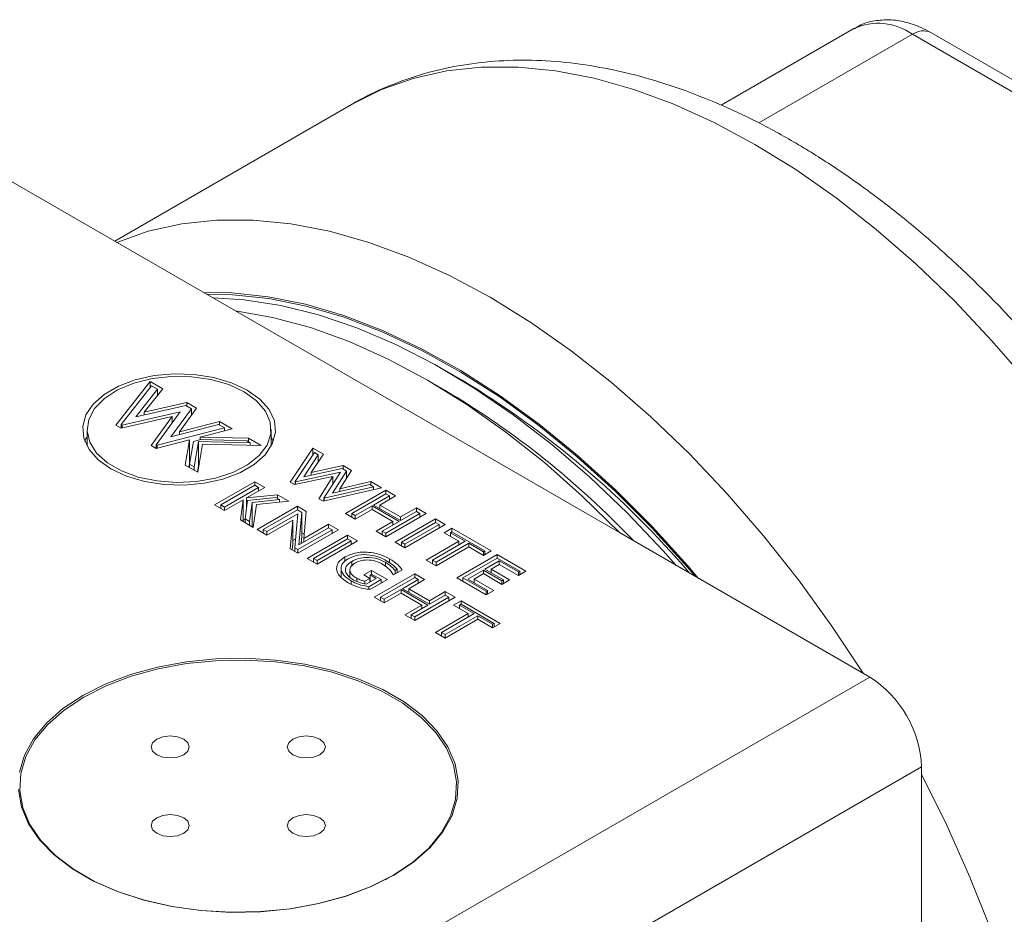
# Model space of a CAD drawing. Header units: inches. Extents: x 0.88 to 7.66, y 1.31 to 10.15.
# Tile 9 of 10: x 5.77 to 6.61, y 5.85 to 6.61. Entities that reach past the tile are written whole.
import ezdxf

# ---------------------------------------------------------------- set-up
doc = ezdxf.new("R2010")
doc.units = ezdxf.units.IN
doc.header["$MEASUREMENT"] = 0

msp = doc.modelspace()

# ---------------------------------------------------------------- linework, layer by layer
at = {"color": 7, "linetype": 'Continuous', "lineweight": 15}
for p, q in [((6.48566, 6.60362), (6.37272, 6.53842)), ((6.82893, 6.42936), (6.53566, 6.59867)), ((6.84455, 6.43091), (6.55128, 6.60021)), ((6.05781, 6.53896), (5.85599, 6.42246)), ((5.74551, 6.48624), (5.95878, 6.36312)), ((6.28602, 6.17421), (5.95878, 6.36312)), ((6.15192, 6.30404), (6.1372, 6.31254)), ((5.85694, 6.26571), (5.88606, 6.30299)), ((5.88606, 6.30299), (5.89685, 6.29676)), ((5.88606, 6.29772), (5.88606, 6.30299)), ((6.13719, 6.29554), (6.12247, 6.30404)), ((5.86142, 6.26618), (5.88725, 6.29924)), ((5.89236, 6.29629), (5.87382, 6.27269)), ((5.89685, 6.29676), (5.88105, 6.27666)), ((5.88725, 6.29924), (5.89236, 6.29629)), ((5.89236, 6.29105), (5.89236, 6.29629)), ((5.88105, 6.27666), (5.91741, 6.28489)), ((5.91741, 6.28489), (5.92564, 6.28014)), ((5.91741, 6.28183), (5.91741, 6.28489)), ((5.91166, 6.27692), (5.86224, 6.26571)), ((5.87382, 6.27269), (5.9165, 6.28236)), ((5.88105, 6.27433), (5.88105, 6.27666)), ((5.89128, 6.24895), (5.91166, 6.27692)), ((5.92121, 6.27964), (5.90384, 6.25583)), ((5.92564, 6.28014), (5.91097, 6.26003)), ((5.9165, 6.28236), (5.92121, 6.27964)), ((5.92121, 6.27406), (5.92121, 6.27964)), ((5.90475, 6.27303), (5.86133, 6.26317)), ((5.88684, 6.24844), (5.90475, 6.27303)), ((5.90475, 6.26744), (5.90475, 6.27303)), ((5.91097, 6.26003), (5.94524, 6.26882)), ((5.94524, 6.26882), (5.95603, 6.2626)), ((5.94524, 6.26576), (5.94524, 6.26882)), ((5.83232, 6.26205), (5.83232, 6.24788)), ((5.86133, 6.26317), (5.85694, 6.26571)), ((5.86224, 6.26571), (5.86142, 6.26618)), ((5.86142, 6.26319), (5.86142, 6.26618)), ((5.86224, 6.26338), (5.86224, 6.26571)), ((5.94952, 6.26329), (5.89206, 6.24849)), ((5.90384, 6.25583), (5.94441, 6.26624)), ((5.91097, 6.25766), (5.91097, 6.26003)), ((5.95603, 6.2626), (5.92859, 6.25553)), ((5.94441, 6.26624), (5.94952, 6.26329)), ((5.94952, 6.26092), (5.94952, 6.26329)), ((5.98919, 6.24788), (5.98919, 6.26205)), ((5.91952, 6.25319), (5.89123, 6.24591)), ((5.9158, 6.23172), (5.91952, 6.25319)), ((5.91952, 6.23278), (5.91952, 6.25319)), ((5.91971, 6.23253), (5.92303, 6.25171)), ((5.92303, 6.25171), (5.92937, 6.25335)), ((5.92736, 6.25176), (5.92365, 6.23026)), ((5.97133, 6.2507), (5.92736, 6.25176)), ((5.92736, 6.23135), (5.92736, 6.25176)), ((5.92859, 6.25553), (5.96999, 6.25454)), ((5.92859, 6.25314), (5.92859, 6.25553)), ((5.92937, 6.25335), (5.96837, 6.25241)), ((5.96837, 6.25241), (5.97133, 6.2507)), ((5.96999, 6.25454), (5.98078, 6.24831)), ((5.96999, 6.25148), (5.96999, 6.25454)), ((5.99102, 6.25184), (5.98919, 6.2558)), ((5.89123, 6.24591), (5.88684, 6.24844)), ((5.89206, 6.24849), (5.89128, 6.24895)), ((5.89128, 6.24592), (5.89128, 6.24895)), ((5.89206, 6.24612), (5.89206, 6.24849)), ((5.93074, 6.24951), (5.92659, 6.2255)), ((5.98078, 6.24831), (5.93074, 6.24951)), ((5.97133, 6.24854), (5.97133, 6.2507)), ((6.00533, 6.21712), (6.02469, 6.24618)), ((6.02469, 6.24618), (6.03374, 6.24095)), ((6.02469, 6.24014), (6.02469, 6.24618)), ((5.9202, 6.23532), (5.91952, 6.23515)), ((6.00971, 6.21765), (6.02612, 6.24229)), ((6.02937, 6.24041), (6.01694, 6.22162)), ((6.03374, 6.24095), (6.0234, 6.22531)), ((6.02612, 6.24229), (6.02937, 6.24041)), ((6.02937, 6.23434), (6.02937, 6.24041)), ((5.92659, 6.2255), (5.9158, 6.23172)), ((5.91902, 6.22987), (5.91952, 6.23278)), ((5.92365, 6.23026), (5.91971, 6.23253)), ((5.91971, 6.22947), (5.91971, 6.23253)), ((5.92365, 6.2272), (5.92365, 6.23026)), ((5.92736, 6.23135), (5.92637, 6.22562)), ((5.9276, 6.23134), (5.92736, 6.23135)), ((6.01694, 6.22162), (6.04974, 6.22865)), ((6.0234, 6.22531), (6.05069, 6.23116)), ((6.05339, 6.22655), (6.04142, 6.20772)), ((6.05774, 6.2271), (6.04783, 6.21153)), ((6.04974, 6.22865), (6.05339, 6.22655)), ((6.05069, 6.23116), (6.05774, 6.2271)), ((6.05069, 6.2281), (6.05069, 6.23116)), ((6.05339, 6.22026), (6.05339, 6.22655)), ((6.04184, 6.22202), (6.00901, 6.215)), ((6.00996, 6.21751), (6.00971, 6.21765)), ((6.00971, 6.21515), (6.00971, 6.21765)), ((6.04816, 6.22568), (6.00996, 6.21751)), ((6.0234, 6.223), (6.0234, 6.22531)), ((6.02976, 6.20301), (6.04184, 6.22202)), ((6.03411, 6.20357), (6.04816, 6.22568)), ((6.04184, 6.21573), (6.04184, 6.22202)), ((6.04783, 6.21153), (6.0742, 6.21759)), ((6.0742, 6.21759), (6.08323, 6.21238)), ((6.0742, 6.21453), (6.0742, 6.21759)), ((5.94099, 6.19765), (5.97537, 6.2175)), ((5.94629, 6.19765), (5.97537, 6.21444)), ((5.97843, 6.21267), (5.94935, 6.19588)), ((5.98374, 6.21267), (5.96817, 6.20368)), ((5.97537, 6.2175), (5.98374, 6.21267)), ((5.97537, 6.21444), (5.97537, 6.2175)), ((5.97537, 6.21444), (5.97843, 6.21267)), ((5.97843, 6.20961), (5.97843, 6.21267)), ((6.00901, 6.215), (6.00533, 6.21712)), ((6.00996, 6.2152), (6.00996, 6.21751)), ((6.08323, 6.21238), (6.03344, 6.20089)), ((6.07656, 6.21317), (6.03434, 6.20343)), ((6.04142, 6.20772), (6.0733, 6.21506)), ((6.04783, 6.20919), (6.04783, 6.21153)), ((6.05257, 6.19039), (6.08695, 6.21023)), ((6.0733, 6.21506), (6.07656, 6.21317)), ((6.07656, 6.21084), (6.07656, 6.21317)), ((6.08695, 6.21023), (6.09531, 6.20541)), ((6.08695, 6.20717), (6.08695, 6.21023)), ((5.9654, 6.20209), (5.94935, 6.19282)), ((5.96304, 6.18492), (5.9654, 6.20209)), ((5.9654, 6.18355), (5.9654, 6.20209)), ((5.96692, 6.18574), (5.9691, 6.20158)), ((5.96817, 6.20368), (5.99456, 6.20642)), ((5.96817, 6.19484), (5.96817, 6.20368)), ((5.9691, 6.20158), (5.99329, 6.20409)), ((5.99646, 6.20227), (5.97314, 6.19984)), ((6.00418, 6.20087), (5.97665, 6.19801)), ((5.99329, 6.20409), (5.99646, 6.20227)), ((5.99456, 6.20642), (6.00418, 6.20087)), ((5.99456, 6.20336), (5.99456, 6.20642)), ((5.99646, 6.20007), (5.99646, 6.20227)), ((6.03344, 6.20089), (6.02976, 6.20301)), ((6.03434, 6.20343), (6.03411, 6.20357)), ((6.03411, 6.20105), (6.03411, 6.20357)), ((6.03434, 6.2011), (6.03434, 6.20343)), ((6.05787, 6.19039), (6.08695, 6.20717)), ((6.09001, 6.20541), (6.07654, 6.19763)), ((6.09531, 6.20541), (6.08184, 6.19763)), ((6.08695, 6.20717), (6.09001, 6.20541)), ((6.09001, 6.20234), (6.09001, 6.20541)), ((5.94935, 6.19282), (5.94099, 6.19765)), ((5.94935, 6.19588), (5.94629, 6.19765)), ((5.94629, 6.19459), (5.94629, 6.19765)), ((5.94935, 6.19282), (5.94935, 6.19588)), ((5.97314, 6.19984), (5.97088, 6.18345)), ((5.97314, 6.17943), (5.97314, 6.19984)), ((5.97665, 6.19801), (5.97398, 6.1786)), ((5.97723, 6.17673), (6.01161, 6.19658)), ((5.98253, 6.17673), (6.01161, 6.19351)), ((6.01161, 6.19658), (6.01914, 6.19223)), ((6.01161, 6.19351), (6.01161, 6.19658)), ((6.01161, 6.19351), (6.0153, 6.19138)), ((6.07533, 6.19693), (6.06093, 6.18862)), ((6.07533, 6.19387), (6.06093, 6.18556)), ((6.09829, 6.18368), (6.07533, 6.19693)), ((6.07533, 6.19387), (6.07533, 6.19693)), ((6.09299, 6.18368), (6.07533, 6.19387)), ((6.07654, 6.19763), (6.09949, 6.18437)), ((6.08184, 6.19763), (6.09949, 6.18744)), ((6.08184, 6.19457), (6.08184, 6.19763)), ((6.09949, 6.18744), (6.11297, 6.19521)), ((6.11297, 6.19521), (6.12133, 6.19039)), ((6.11297, 6.19215), (6.11297, 6.19521)), ((5.97398, 6.1786), (5.96304, 6.18492)), ((5.96692, 6.18561), (5.9654, 6.18474)), ((5.96692, 6.18268), (5.96692, 6.18574)), ((5.97088, 6.18345), (5.96692, 6.18574)), ((6.01187, 6.19013), (5.98559, 6.17496)), ((6.00762, 6.18461), (5.98559, 6.1719)), ((6.00546, 6.16043), (6.00762, 6.18461)), ((6.00762, 6.1642), (6.00762, 6.18461)), ((6.00929, 6.16128), (6.01187, 6.19013)), ((6.0153, 6.19138), (6.01284, 6.16364)), ((6.0153, 6.17097), (6.0153, 6.19138)), ((6.01914, 6.19223), (6.01708, 6.16915)), ((6.06093, 6.18556), (6.05257, 6.19039)), ((6.06093, 6.18862), (6.05787, 6.19039)), ((6.05787, 6.18732), (6.05787, 6.19039)), ((6.06093, 6.18556), (6.06093, 6.18862)), ((6.12133, 6.19039), (6.08695, 6.17054)), ((6.11603, 6.19039), (6.08695, 6.1736)), ((6.09485, 6.16598), (6.12923, 6.18583)), ((6.09949, 6.18437), (6.11297, 6.19215)), ((6.09949, 6.18437), (6.09949, 6.18744)), ((6.11297, 6.19215), (6.11603, 6.19039)), ((6.11603, 6.18732), (6.11603, 6.19039)), ((6.12923, 6.18583), (6.13759, 6.181)), ((6.12923, 6.18276), (6.12923, 6.18583)), ((5.97088, 6.18039), (5.97088, 6.18345)), ((5.97314, 6.17943), (5.9731, 6.17911)), ((5.97411, 6.17953), (5.97314, 6.17943)), ((5.98559, 6.1719), (5.97723, 6.17673)), ((5.98559, 6.17496), (5.98253, 6.17673)), ((5.98253, 6.17367), (5.98253, 6.17673)), ((6.04646, 6.17646), (6.01208, 6.15661)), ((6.04116, 6.17646), (6.01208, 6.15967)), ((6.01284, 6.16364), (6.0381, 6.17823)), ((6.01708, 6.16915), (6.0381, 6.18129)), ((6.0381, 6.18129), (6.04646, 6.17646)), ((6.0381, 6.17823), (6.0381, 6.18129)), ((6.0381, 6.17823), (6.04116, 6.17646)), ((6.04116, 6.1734), (6.04116, 6.17646)), ((6.07859, 6.17536), (6.09299, 6.18368)), ((6.08389, 6.17536), (6.09829, 6.18368)), ((6.09299, 6.18062), (6.09299, 6.18368)), ((6.10015, 6.16598), (6.12923, 6.18276)), ((6.13759, 6.181), (6.10321, 6.16115)), ((6.13229, 6.181), (6.10321, 6.16421)), ((6.12923, 6.18276), (6.13229, 6.181)), ((6.13229, 6.17794), (6.13229, 6.181)), ((6.13667, 6.17402), (6.14317, 6.17778)), ((6.14317, 6.17778), (6.17662, 6.15847)), ((6.14317, 6.17472), (6.14317, 6.17778)), ((5.98559, 6.1719), (5.98559, 6.17496)), ((6.00994, 6.1686), (6.00762, 6.16726)), ((6.0153, 6.17097), (6.01475, 6.16475)), ((6.0153, 6.17403), (6.01741, 6.17282)), ((6.01708, 6.16609), (6.01708, 6.16915)), ((6.01998, 6.15205), (6.05436, 6.1719)), ((6.02528, 6.15205), (6.05436, 6.16884)), ((6.05436, 6.1719), (6.06272, 6.16707)), ((6.05436, 6.16884), (6.05436, 6.1719)), ((6.05436, 6.16884), (6.05742, 6.16707)), ((6.08695, 6.17054), (6.07859, 6.17536)), ((6.08695, 6.1736), (6.08389, 6.17536)), ((6.08389, 6.1723), (6.08389, 6.17536)), ((6.08695, 6.17054), (6.08695, 6.1736)), ((6.14921, 6.16678), (6.13667, 6.17402)), ((6.14197, 6.17402), (6.14317, 6.17472)), ((6.15451, 6.16678), (6.14197, 6.17402)), ((6.14197, 6.17096), (6.14197, 6.17402)), ((6.14317, 6.17472), (6.17132, 6.15847)), ((6.28602, 6.17421), (6.49929, 6.05109)), ((6.01208, 6.15661), (6.00546, 6.16043)), ((6.00719, 6.15943), (6.00762, 6.1642)), ((6.01208, 6.15967), (6.00929, 6.16128)), ((6.00929, 6.15822), (6.00929, 6.16128)), ((6.01208, 6.15661), (6.01208, 6.15967)), ((6.06272, 6.16707), (6.02834, 6.14722)), ((6.05742, 6.16707), (6.02834, 6.15028)), ((6.05742, 6.16401), (6.05742, 6.16707)), ((6.10321, 6.16115), (6.09485, 6.16598)), ((6.10321, 6.16421), (6.10015, 6.16598)), ((6.10015, 6.16292), (6.10015, 6.16598)), ((6.10321, 6.16115), (6.10321, 6.16421)), ((6.12133, 6.15069), (6.14921, 6.16678)), ((6.12664, 6.15069), (6.15451, 6.16678)), ((6.15757, 6.16501), (6.1297, 6.14892)), ((6.15757, 6.16195), (6.1297, 6.14586)), ((6.14921, 6.16372), (6.14921, 6.16678)), ((6.17012, 6.15777), (6.15757, 6.16501)), ((6.15757, 6.16195), (6.15757, 6.16501)), ((6.17012, 6.15471), (6.15757, 6.16195)), ((6.02834, 6.14722), (6.01998, 6.15205)), ((6.02834, 6.15028), (6.02528, 6.15205)), ((6.02528, 6.14899), (6.02528, 6.15205)), ((6.05198, 6.1496), (6.05198, 6.15336)), ((6.1297, 6.14586), (6.12133, 6.15069)), ((6.1297, 6.14892), (6.12664, 6.15069)), ((6.12664, 6.14763), (6.12664, 6.15069)), ((6.14735, 6.13567), (6.18174, 6.15552)), ((6.15266, 6.13567), (6.18174, 6.15245)), ((6.17662, 6.15847), (6.17012, 6.15471)), ((6.17132, 6.15847), (6.17012, 6.15777)), ((6.17012, 6.15471), (6.17012, 6.15777)), ((6.17132, 6.1554), (6.17132, 6.15847)), ((6.18174, 6.15552), (6.20636, 6.1413)), ((6.18174, 6.15245), (6.18174, 6.15552)), ((6.18174, 6.15245), (6.20106, 6.1413)), ((6.02834, 6.14722), (6.02834, 6.15028)), ((6.04876, 6.14387), (6.04876, 6.13619)), ((6.05629, 6.14247), (6.05629, 6.13601)), ((6.05785, 6.14562), (6.05785, 6.14962)), ((6.08662, 6.14535), (6.08662, 6.14883)), ((6.10087, 6.14242), (6.09339, 6.1381)), ((6.09646, 6.14294), (6.09478, 6.14197)), ((6.09646, 6.13988), (6.09646, 6.14294)), ((6.1297, 6.14586), (6.1297, 6.14892)), ((6.17012, 6.14222), (6.15692, 6.13459)), ((6.18592, 6.1331), (6.17012, 6.14222)), ((6.17012, 6.13915), (6.17012, 6.14222)), ((6.18359, 6.14999), (6.17132, 6.14291)), ((6.17132, 6.14291), (6.18712, 6.13379)), ((6.18359, 6.14693), (6.17662, 6.14291)), ((6.17662, 6.14291), (6.19242, 6.13379)), ((6.17662, 6.13985), (6.17662, 6.14291)), ((6.19986, 6.14061), (6.18359, 6.14999)), ((6.18359, 6.14693), (6.18359, 6.14999)), ((6.19986, 6.13754), (6.18359, 6.14693)), ((6.06212, 6.13261), (6.06212, 6.13523)), ((6.0683, 6.1381), (6.0748, 6.14186)), ((6.07341, 6.13515), (6.0683, 6.1381)), ((6.06914, 6.13269), (6.07341, 6.13515)), ((6.0701, 6.13018), (6.07871, 6.13515)), ((6.08298, 6.13408), (6.07249, 6.12802)), ((6.07341, 6.13209), (6.07341, 6.13515)), ((6.0736, 6.1381), (6.0748, 6.1388)), ((6.07871, 6.13515), (6.0736, 6.1381)), ((6.0736, 6.1322), (6.0736, 6.1381)), ((6.08828, 6.13408), (6.07395, 6.12581)), ((6.0748, 6.14186), (6.08828, 6.13408)), ((6.0748, 6.1388), (6.0748, 6.14186)), ((6.0748, 6.1388), (6.08298, 6.13408)), ((6.07713, 6.11906), (6.11151, 6.13891)), ((6.08243, 6.11906), (6.11151, 6.13585)), ((6.08298, 6.13102), (6.08298, 6.13408)), ((6.09478, 6.1389), (6.09478, 6.14197)), ((6.11457, 6.13408), (6.1011, 6.1263)), ((6.11987, 6.13408), (6.1064, 6.1263)), ((6.11151, 6.13891), (6.11987, 6.13408)), ((6.11151, 6.13585), (6.11151, 6.13891)), ((6.11151, 6.13585), (6.11457, 6.13408)), ((6.11457, 6.13102), (6.11457, 6.13408)), ((6.17244, 6.12118), (6.14735, 6.13567)), ((6.15266, 6.13261), (6.15266, 6.13567)), ((6.17244, 6.12424), (6.15266, 6.13567)), ((6.15692, 6.13459), (6.17364, 6.12494)), ((6.17012, 6.13915), (6.16222, 6.13459)), ((6.16222, 6.13459), (6.17895, 6.12494)), ((6.16222, 6.13153), (6.16222, 6.13459)), ((6.18592, 6.13003), (6.17012, 6.13915)), ((6.19242, 6.13379), (6.18592, 6.13003)), ((6.18712, 6.13379), (6.18592, 6.1331)), ((6.18712, 6.13073), (6.18712, 6.13379)), ((6.20636, 6.1413), (6.19986, 6.13754)), ((6.20106, 6.1413), (6.19986, 6.14061)), ((6.19986, 6.13754), (6.19986, 6.14061)), ((6.20106, 6.13824), (6.20106, 6.1413)), ((6.06914, 6.1304), (6.06914, 6.13269)), ((6.07249, 6.12597), (6.07249, 6.12802)), ((6.09989, 6.12561), (6.08549, 6.11729)), ((6.12285, 6.11235), (6.09989, 6.12561)), ((6.09989, 6.12255), (6.09989, 6.12561)), ((6.1011, 6.1263), (6.12406, 6.11305)), ((6.1064, 6.1263), (6.12406, 6.11611)), ((6.1064, 6.12324), (6.1064, 6.1263)), ((6.18592, 6.13003), (6.18592, 6.1331)), ((6.08549, 6.11423), (6.07713, 6.11906)), ((6.08549, 6.11729), (6.08243, 6.11906)), ((6.08243, 6.116), (6.08243, 6.11906)), ((6.09989, 6.12255), (6.08549, 6.11423)), ((6.08549, 6.11423), (6.08549, 6.11729)), ((6.11755, 6.11235), (6.09989, 6.12255)), ((6.14589, 6.11906), (6.11151, 6.09921)), ((6.14059, 6.11906), (6.11151, 6.10227)), ((6.12406, 6.11611), (6.13753, 6.12389)), ((6.12406, 6.11305), (6.13753, 6.12082)), ((6.13753, 6.12389), (6.14589, 6.11906)), ((6.13753, 6.12082), (6.13753, 6.12389)), ((6.13753, 6.12082), (6.14059, 6.11906)), ((6.14059, 6.116), (6.14059, 6.11906)), ((6.17895, 6.12494), (6.17244, 6.12118)), ((6.17364, 6.12494), (6.17244, 6.12424)), ((6.17244, 6.12118), (6.17244, 6.12424)), ((6.17364, 6.12188), (6.17364, 6.12494)), ((6.10315, 6.10404), (6.11755, 6.11235)), ((6.10845, 6.10404), (6.12285, 6.11235)), ((6.11755, 6.10929), (6.11755, 6.11235)), ((6.12406, 6.11305), (6.12406, 6.11611)), ((6.1445, 6.11235), (6.151, 6.11611)), ((6.15705, 6.10511), (6.1445, 6.11235)), ((6.1498, 6.11235), (6.151, 6.11305)), ((6.16235, 6.10511), (6.1498, 6.11235)), ((6.1498, 6.10929), (6.1498, 6.11235)), ((6.151, 6.11611), (6.18446, 6.0968)), ((6.151, 6.11305), (6.151, 6.11611)), ((6.151, 6.11305), (6.17916, 6.0968)), ((6.11151, 6.09921), (6.10315, 6.10404)), ((6.11151, 6.10227), (6.10845, 6.10404)), ((6.10845, 6.10098), (6.10845, 6.10404)), ((6.11151, 6.09921), (6.11151, 6.10227)), ((6.12917, 6.08902), (6.15705, 6.10511)), ((6.13447, 6.08902), (6.16235, 6.10511)), ((6.16541, 6.10334), (6.13753, 6.08725)), ((6.16541, 6.10028), (6.13753, 6.08419)), ((6.15705, 6.10205), (6.15705, 6.10511)), ((6.17795, 6.0961), (6.16541, 6.10334)), ((6.16541, 6.10028), (6.16541, 6.10334)), ((6.17795, 6.09304), (6.16541, 6.10028)), ((6.18446, 6.0968), (6.17795, 6.09304)), ((6.17916, 6.0968), (6.17795, 6.0961)), ((6.17795, 6.09304), (6.17795, 6.0961)), ((6.17916, 6.09373), (6.17916, 6.0968)), ((6.13753, 6.08419), (6.12917, 6.08902)), ((6.13753, 6.08725), (6.13447, 6.08902)), ((6.13447, 6.08595), (6.13447, 6.08902)), ((6.13753, 6.08419), (6.13753, 6.08725)), ((5.80137, 5.6482), (6.49929, 6.05109)), ((6.54348, 5.97455), (5.84557, 5.57165)), ((6.54348, 5.97455), (6.54348, 5.72827)), ((5.82948, 5.88202), (5.83595, 5.87828)), ((6.08641, 5.87828), (6.09288, 5.88202))]:
    msp.add_line(p, q, dxfattribs=at)
at = {"color": 8, "linetype": 'Continuous', "lineweight": 15}
for p, q in [((6.53566, 6.59867), (6.40486, 6.52316)), ((6.0902, 6.14838), (6.0902, 6.15175)), ((6.05747, 6.13022), (6.05747, 6.13293))]:
    msp.add_line(p, q, dxfattribs=at)
at = {"color": 8, "linetype": 'Continuous', "lineweight": 15, "flags": 128}
for points in [[(6.63451, 6.30176), (6.60348, 6.33762), (6.57142, 6.37146), (6.53849, 6.40312), (6.50486, 6.43244), (6.47071, 6.45927), (6.43621, 6.48348), (6.40153, 6.50493), (6.36685, 6.52352), (6.33234, 6.53915), (6.29819, 6.55175), (6.26457, 6.56125), (6.23164, 6.56761), (6.19958, 6.57078), (6.16855, 6.57076), (6.1387, 6.56754), (6.1102, 6.56114), (6.08318, 6.55159), (6.05781, 6.53896)], [(5.85779, 6.42142), (5.88445, 6.43082), (5.91296, 6.43722), (5.9428, 6.44044), (5.97384, 6.44046), (6.0059, 6.43729), (6.03882, 6.43093), (6.07245, 6.42143), (6.1066, 6.40883), (6.1411, 6.3932), (6.17578, 6.37461), (6.21047, 6.35316), (6.24497, 6.32896), (6.27912, 6.30213), (6.31275, 6.2728), (6.34567, 6.24114), (6.37773, 6.2073), (6.40877, 6.17144), (6.43861, 6.13377), (6.46712, 6.09446), (6.49378, 6.05427)], [(6.3532, 6.13543), (6.34443, 6.14568), (6.31393, 6.17922), (6.28251, 6.21065), (6.25031, 6.23982), (6.21753, 6.26654), (6.18434, 6.29069), (6.15092, 6.31213), (6.11745, 6.33073), (6.08413, 6.3464), (6.05112, 6.35906), (6.01861, 6.36863), (5.98678, 6.37506), (5.95579, 6.37832), (5.9319, 6.37864)], [(6.54348, 5.96819), (6.56496, 5.92499), (6.58475, 5.88065), (6.60246, 5.83596), (6.61799, 5.79116), (6.63127, 5.74647), (6.64223, 5.70212), (6.65081, 5.65834), (6.65697, 5.61534), (6.66068, 5.57336), (6.66192, 5.5326)]]:
    msp.add_lwpolyline(points, dxfattribs=at)
at = {"color": 7, "linetype": 'Continuous', "lineweight": 15, "flags": 128}
for points in [[(6.35072, 6.13686), (6.34391, 6.14478), (6.3135, 6.17824), (6.28215, 6.2096), (6.25004, 6.23869), (6.21734, 6.26535), (6.18423, 6.28943), (6.1509, 6.31081), (6.11752, 6.32937), (6.08428, 6.345), (6.05135, 6.35763), (6.01892, 6.36717), (5.98717, 6.37359), (5.95627, 6.37684), (5.93438, 6.37721)], [(5.93976, 6.3741), (5.96618, 6.37248), (5.99752, 6.36764), (6.02964, 6.35966), (6.06233, 6.34856), (6.09544, 6.33442), (6.12878, 6.31732), (6.16216, 6.29733), (6.1954, 6.27459), (6.22832, 6.2492), (6.26075, 6.2213), (6.2925, 6.19106), (6.32341, 6.15863), (6.33449, 6.14623)], [(5.95878, 6.36312), (5.99041, 6.35752), (6.02277, 6.34876), (6.05567, 6.33688), (6.08894, 6.32197), (6.1224, 6.30409), (6.15585, 6.28334), (6.18912, 6.25984), (6.22203, 6.23373), (6.25438, 6.20513), (6.28602, 6.17421)], [(5.96887, 6.2956), (5.95552, 6.30184), (5.94021, 6.30634), (5.92361, 6.30891), (5.90645, 6.30943), (5.88948, 6.30788), (5.87344, 6.30432), (5.85903, 6.29892), (5.84688, 6.2919), (5.83753, 6.28359), (5.83137, 6.27433), (5.82868, 6.26453), (5.82958, 6.25462), (5.83403, 6.24504), (5.84183, 6.23621), (5.85264, 6.2285), (5.86599, 6.22225), (5.8813, 6.21775), (5.8979, 6.21518), (5.91506, 6.21467), (5.93203, 6.21622), (5.94807, 6.21977), (5.96248, 6.22517), (5.97463, 6.23219), (5.98399, 6.24051), (5.99014, 6.24977), (5.99283, 6.25956), (5.99193, 6.26947), (5.98748, 6.27905), (5.97968, 6.28789), (5.96887, 6.2956)], [(5.96622, 6.29406), (5.953, 6.3002), (5.9378, 6.30455), (5.92134, 6.30691), (5.90439, 6.30718), (5.88773, 6.30533), (5.87215, 6.30146), (5.85838, 6.29575), (5.84705, 6.28846), (5.8387, 6.27994), (5.83372, 6.27058), (5.83235, 6.26082), (5.83464, 6.25112), (5.84049, 6.24193), (5.84962, 6.23368), (5.86161, 6.22675), (5.8759, 6.22148), (5.89183, 6.2181), (5.90863, 6.21678), (5.92554, 6.21758), (5.94175, 6.22045), (5.95652, 6.22527), (5.96914, 6.23181), (5.97904, 6.23976), (5.98574, 6.24876), (5.98893, 6.25837), (5.98848, 6.26816), (5.98438, 6.27766), (5.97685, 6.28643), (5.96622, 6.29406)], [(5.83232, 6.2558), (5.83137, 6.25391), (5.83049, 6.25184)], [(5.77379, 5.95515), (5.7764, 5.94045), (5.78246, 5.9261), (5.79185, 5.91235), (5.80439, 5.89948), (5.81986, 5.8877), (5.83795, 5.87726), (5.85834, 5.86833), (5.88065, 5.86109), (5.90446, 5.85567), (5.92932, 5.85217), (5.95478, 5.85066), (5.98035, 5.85117), (6.00557, 5.85368), (6.02996, 5.85815), (6.05307, 5.86449), (6.07447, 5.87259), (6.09376, 5.8823), (6.11058, 5.89344), (6.12461, 5.90579), (6.13561, 5.91913), (6.14335, 5.93321), (6.1477, 5.94777), (6.14857, 5.96254), (6.14595, 5.97723), (6.13989, 5.99159), (6.1305, 6.00533), (6.11796, 6.01821), (6.1025, 6.02998), (6.0844, 6.04042), (6.06401, 6.04935), (6.04171, 6.05659), (6.0179, 6.06201), (5.99304, 6.06551), (5.96758, 6.06702), (5.942, 6.06651), (5.91678, 6.064), (5.89239, 6.05954), (5.86928, 6.05319), (5.84788, 6.04509), (5.8286, 6.03538)], [(6.09286, 5.88201), (6.10956, 5.89307), (6.1235, 5.90533), (6.13442, 5.91859), (6.14211, 5.93257), (6.14643, 5.94703), (6.14729, 5.96169), (6.1447, 5.97629), (6.13868, 5.99055), (6.12935, 6.0042), (6.1169, 6.01699), (6.10154, 6.02868), (6.08357, 6.03905), (6.06331, 6.04792), (6.04116, 6.05511), (6.01751, 6.06049), (5.99282, 6.06397), (5.96754, 6.06547), (5.94213, 6.06497), (5.91709, 6.06247), (5.89286, 6.05803), (5.86991, 6.05173), (5.84865, 6.04369), (5.8295, 6.03404), (5.81279, 6.02298), (5.79885, 6.01071), (5.78794, 5.99746), (5.78025, 5.98348), (5.77593, 5.96902), (5.77506, 5.95435), (5.77766, 5.93976), (5.78368, 5.9255), (5.793, 5.91185), (5.80546, 5.89906), (5.82082, 5.88737), (5.83879, 5.877), (5.85904, 5.86813), (5.8812, 5.86094), (5.90484, 5.85556), (5.92954, 5.85208), (5.95482, 5.85058), (5.98022, 5.85108), (6.00527, 5.85358), (6.0295, 5.85801), (6.05245, 5.86432), (6.0737, 5.87236), (6.09286, 5.88201)], [(5.8286, 6.03538), (5.81178, 6.02424), (5.79774, 6.01189), (5.78675, 5.99855), (5.77901, 5.98447), (5.77466, 5.96991)], [(5.91469, 5.98486), (5.91821, 5.98791), (5.91945, 5.9915), (5.91821, 5.99509), (5.91469, 5.99813), (5.90941, 6.00016), (5.9032, 6.00088), (5.89698, 6.00016), (5.8917, 5.99813), (5.88818, 5.99509), (5.88695, 5.9915), (5.88818, 5.98791), (5.8917, 5.98486), (5.89698, 5.98283), (5.9032, 5.98212), (5.90941, 5.98283), (5.91469, 5.98486)], [(6.03065, 5.98486), (6.03417, 5.98791), (6.03541, 5.9915), (6.03417, 5.99509), (6.03065, 5.99813), (6.02538, 6.00016), (6.01916, 6.00088), (6.01294, 6.00016), (6.00767, 5.99813), (6.00415, 5.99509), (6.00291, 5.9915), (6.00415, 5.98791), (6.00767, 5.98486), (6.01294, 5.98283), (6.01916, 5.98212), (6.02538, 5.98283), (6.03065, 5.98486)], [(5.91469, 5.91792), (5.91821, 5.92096), (5.91945, 5.92455), (5.91821, 5.92814), (5.91469, 5.93118), (5.90941, 5.93322), (5.9032, 5.93393), (5.89698, 5.93322), (5.8917, 5.93118), (5.88818, 5.92814), (5.88695, 5.92455), (5.88818, 5.92096), (5.8917, 5.91792), (5.89698, 5.91588), (5.9032, 5.91517), (5.90941, 5.91588), (5.91469, 5.91792)], [(6.03065, 5.91792), (6.03417, 5.92096), (6.03541, 5.92455), (6.03417, 5.92814), (6.03065, 5.93118), (6.02538, 5.93322), (6.01916, 5.93393), (6.01294, 5.93322), (6.00767, 5.93118), (6.00415, 5.92814), (6.00291, 5.92455), (6.00415, 5.92096), (6.00767, 5.91792), (6.01294, 5.91588), (6.01916, 5.91517), (6.02538, 5.91588), (6.03065, 5.91792)]]:
    msp.add_lwpolyline(points, dxfattribs=at)
at = {"color": 8, "linetype": 'Continuous', "lineweight": 15}
for centre, radius, start, end in [((6.50637, 6.55778), 0.0503, 54.38244, 114.30709), ((6.54481, 6.58589), 0.01572, 65.69286, 125.61739)]:
    msp.add_arc(centre, radius, start, end, dxfattribs=at)
at = {"color": 7, "linetype": 'Continuous', "lineweight": 15}
for centre, radius, start, end in [((5.73902, 5.62041), 0.79865, 40.55821, 58.86907), ((5.75052, 5.64585), 0.75605, 43.60884, 59.24021), ((6.44753, 5.97018), 0.09605, 2.60554, 57.39446)]:
    msp.add_arc(centre, radius, start, end, dxfattribs=at)
for points, knots in [([(6.55128, 6.60021), (6.54855, 6.60168), (6.54151, 6.60548), (6.5298, 6.60946), (6.51645, 6.61145), (6.50366, 6.61051), (6.49326, 6.60786), (6.48788, 6.60451), (6.48602, 6.60335)], [0, 0, 0, 0, 0.130721, 0.337862, 0.533959, 0.721209, 0.90347, 1, 1, 1, 1]), ([(6.74807, 5.35004), (6.74938, 5.35074), (6.75921, 5.35601), (6.77605, 5.36844), (6.7983, 5.38734), (6.81855, 5.40893), (6.83691, 5.43281), (6.85328, 5.45902), (6.86759, 5.48746), (6.87977, 5.51805), (6.88972, 5.55065), (6.89739, 5.58513), (6.90272, 5.6213), (6.90569, 5.65896), (6.90629, 5.69791), (6.90454, 5.73793), (6.90045, 5.77883), (6.89409, 5.82041), (6.88549, 5.86248), (6.87472, 5.90486), (6.86183, 5.94737), (6.84691, 5.98982), (6.83001, 6.03204), (6.81123, 6.07386), (6.79064, 6.11508), (6.76835, 6.15555), (6.74445, 6.19508), (6.71903, 6.23351), (6.69221, 6.27066), (6.66409, 6.30638), (6.6348, 6.34051), (6.60443, 6.3729), (6.57312, 6.40341), (6.54098, 6.43188), (6.50813, 6.45818), (6.4747, 6.48219), (6.4408, 6.50377), (6.40657, 6.5228), (6.37216, 6.53915), (6.33772, 6.55271), (6.30342, 6.56337), (6.26945, 6.57103), (6.23602, 6.57562), (6.20335, 6.57713), (6.17164, 6.57555), (6.14112, 6.57091), (6.11188, 6.5634), (6.0843, 6.55274), (6.06562, 6.54405), (6.05667, 6.5382), (6.05587, 6.53767)], [0, 0, 0, 0, 0.0031058, 0.0233948, 0.0436811, 0.0640489, 0.0845785, 0.1053308, 0.1263403, 0.1476132, 0.1691289, 0.190847, 0.2127172, 0.2346885, 0.2567165, 0.2787661, 0.3008075, 0.3228279, 0.344821, 0.3667845, 0.3887194, 0.4106286, 0.4325161, 0.4543867, 0.4762456, 0.4980983, 0.5199505, 0.5418067, 0.5636719, 0.5855517, 0.607452, 0.6293782, 0.6513356, 0.6733289, 0.6953615, 0.7174351, 0.7395484, 0.7616953, 0.7838634, 0.8060223, 0.8281346, 0.8501519, 0.872017, 0.8936712, 0.9150659, 0.9361746, 0.9570012, 0.9775819, 0.9979809, 1, 1, 1, 1]), ([(6.05482, 6.1314), (6.0522, 6.13316), (6.04697, 6.13667), (6.04435, 6.1431), (6.04595, 6.14913), (6.04997, 6.15195), (6.05198, 6.15336)], [0, 0, 0, 0, 0.280502, 0.560121, 0.779993, 1, 1, 1, 1]), ([(6.05747, 6.13293), (6.05512, 6.1345), (6.05051, 6.13758), (6.04819, 6.14315), (6.04954, 6.14827), (6.05293, 6.15064), (6.05463, 6.15183)], [0, 0, 0, 0, 0.291496, 0.570963, 0.785138, 1, 1, 1, 1]), ([(6.05198, 6.15336), (6.0552, 6.1548), (6.06163, 6.15769), (6.07343, 6.15762), (6.08311, 6.1554), (6.08783, 6.15297), (6.0902, 6.15175)], [0, 0, 0, 0, 0.279109, 0.558356, 0.778954, 1, 1, 1, 1]), ([(6.05463, 6.15183), (6.05735, 6.15305), (6.06277, 6.15551), (6.07283, 6.15541), (6.08123, 6.15348), (6.08542, 6.15132), (6.08755, 6.15021)], [0, 0, 0, 0, 0.27361, 0.54625, 0.768763, 1, 1, 1, 1]), ([(6.08662, 6.14883), (6.08445, 6.14992), (6.07994, 6.15221), (6.0714, 6.15335), (6.06343, 6.15231), (6.0597, 6.15051), (6.05785, 6.14962)], [0, 0, 0, 0, 0.2660452, 0.5526706, 0.7784903, 1, 1, 1, 1]), ([(6.08397, 6.14729), (6.08211, 6.14825), (6.07839, 6.15016), (6.07141, 6.1511), (6.06501, 6.15028), (6.06202, 6.14882), (6.06052, 6.14809)], [0, 0, 0, 0, 0.280735, 0.559654, 0.77965, 1, 1, 1, 1]), ([(6.0902, 6.15175), (6.09267, 6.15019), (6.0971, 6.1474), (6.09972, 6.14394), (6.10087, 6.14242)], [0, 0, 0, 0, 0.559956, 1, 1, 1, 1]), ([(6.05785, 6.14962), (6.05602, 6.14826), (6.05234, 6.14552), (6.05233, 6.14054), (6.05509, 6.13654), (6.05803, 6.13463), (6.05948, 6.1337)], [0, 0, 0, 0, 0.2841118, 0.5720248, 0.7893744, 1, 1, 1, 1]), ([(6.06052, 6.14809), (6.05905, 6.14701), (6.05611, 6.14485), (6.05614, 6.14087), (6.05841, 6.13761), (6.06088, 6.13603), (6.06212, 6.13523)], [0, 0, 0, 0, 0.279194, 0.558309, 0.778922, 1, 1, 1, 1]), ([(6.09339, 6.1381), (6.09214, 6.14), (6.0899, 6.14338), (6.08578, 6.1461), (6.08397, 6.14729)], [0, 0, 0, 0, 0.559986, 1, 1, 1, 1]), ([(6.09478, 6.14197), (6.09353, 6.14336), (6.09131, 6.14585), (6.08806, 6.14792), (6.08662, 6.14883)], [0, 0, 0, 0, 0.560344, 1, 1, 1, 1]), ([(6.08755, 6.15021), (6.08953, 6.14898), (6.09306, 6.14678), (6.09542, 6.14411), (6.09646, 6.14294)], [0, 0, 0, 0, 0.5604796, 1, 1, 1, 1]), ([(6.05948, 6.1337), (6.06136, 6.13281), (6.06457, 6.13129), (6.06848, 6.1305), (6.0701, 6.13018)], [0, 0, 0, 0, 0.58542, 1, 1, 1, 1]), ([(6.06212, 6.13523), (6.06331, 6.13464), (6.06542, 6.13358), (6.068, 6.13296), (6.06914, 6.13269)], [0, 0, 0, 0, 0.559658, 1, 1, 1, 1]), ([(6.07395, 6.12581), (6.07192, 6.12597), (6.06786, 6.12629), (6.06129, 6.12825), (6.05727, 6.13021), (6.05482, 6.1314)], [0, 0, 0, 0, 0.279345, 0.559837, 1, 1, 1, 1]), ([(6.07249, 6.12802), (6.06943, 6.1286), (6.06384, 6.12966), (6.05945, 6.13191), (6.05747, 6.13293)], [0, 0, 0, 0, 0.5478635, 1, 1, 1, 1]), ([(5.871, 5.08725), (5.87093, 5.09416), (5.87074, 5.1141), (5.86865, 5.14788), (5.86401, 5.18871), (5.85709, 5.23023), (5.84798, 5.27223), (5.83672, 5.31454), (5.82339, 5.35696), (5.80804, 5.39933), (5.79075, 5.44146), (5.7716, 5.48316), (5.75068, 5.52425), (5.72808, 5.56457), (5.7039, 5.60393), (5.67825, 5.64216), (5.65123, 5.67909), (5.62296, 5.71457), (5.59356, 5.74843), (5.56314, 5.78052), (5.53182, 5.8107), (5.49974, 5.83882), (5.46702, 5.86477), (5.43379, 5.8884), (5.40018, 5.90959), (5.36632, 5.92823), (5.33235, 5.94421), (5.29844, 5.95742), (5.26473, 5.96777), (5.23142, 5.97516), (5.19869, 5.97955), (5.16674, 5.98091), (5.13577, 5.97923), (5.10595, 5.97457), (5.0775, 5.96691), (5.05146, 5.9571), (5.0357, 5.94849), (5.02836, 5.94448)], [0, 0, 0, 0, 0.015561, 0.044882, 0.074181, 0.103455, 0.1327, 0.161915, 0.191101, 0.220263, 0.249404, 0.278529, 0.307643, 0.336752, 0.365862, 0.394976, 0.4241, 0.453239, 0.482399, 0.511586, 0.540804, 0.570057, 0.59935, 0.628685, 0.658058, 0.687466, 0.716896, 0.746318, 0.775697, 0.804982, 0.834115, 0.863032, 0.891678, 0.920018, 0.948051, 0.975813, 1, 1, 1, 1])]:
    msp.add_open_spline(points, degree=3, knots=knots, dxfattribs=at)

doc.saveas('drawing.dxf')
